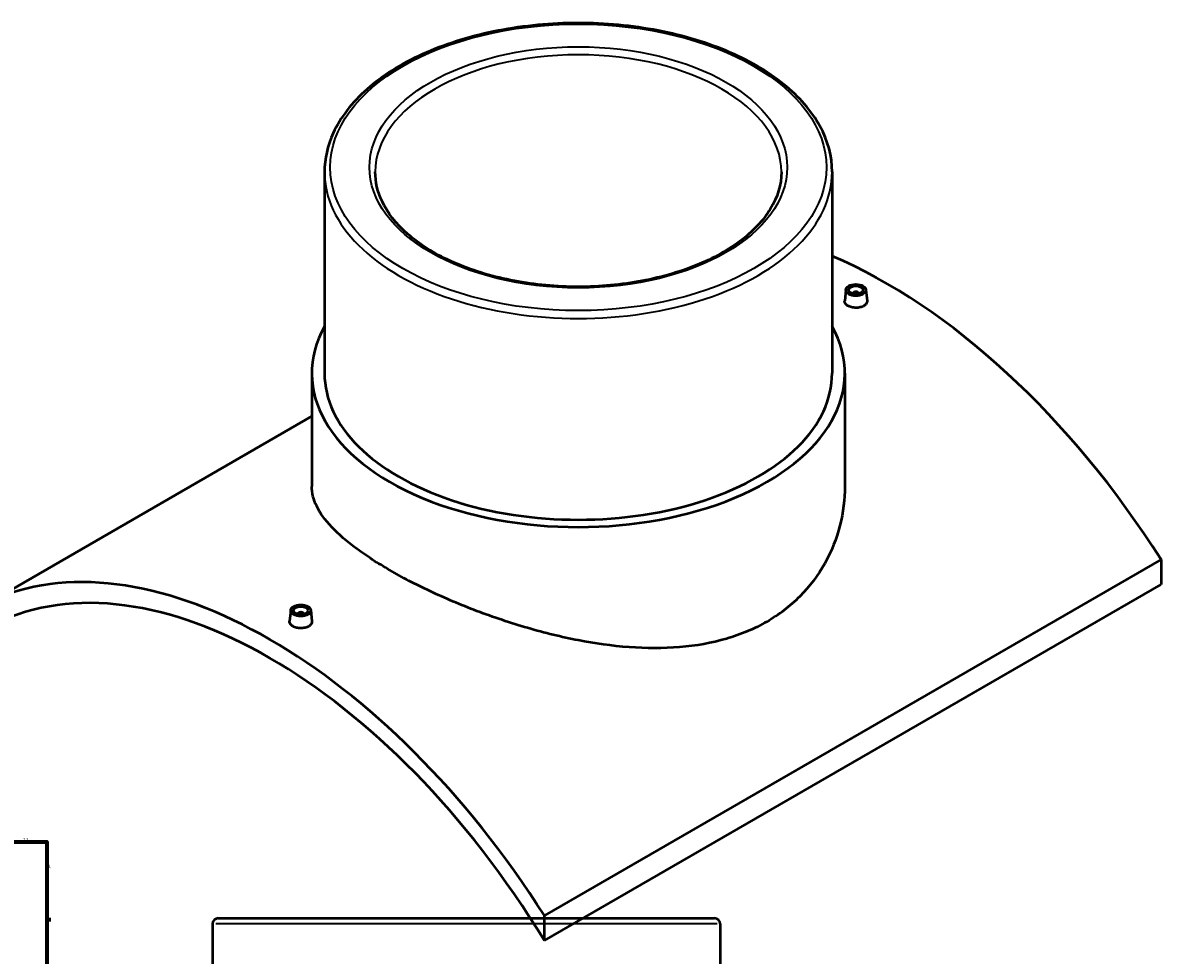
# Model space of a CAD drawing. Header units: millimetres. Extents: x -379 to 1600, y -536 to 1147.
# Tile 5 of 5: x 804 to 1600, y 495 to 1147. Entities that reach past the tile are written whole.
import ezdxf

# ---------------------------------------------------------------- set-up
doc = ezdxf.new("R2010")
doc.units = ezdxf.units.MM
for name, color, linetype, lineweight in [('Border (ANSI)', 7, 'Continuous', 70), ('Visible (ANSI)', 7, 'Continuous', 50), ('Visible Narrow (ANSI)', 7, 'Continuous', 35)]:
    doc.layers.add(name, color=color, linetype=linetype, lineweight=lineweight)
doc.styles.add('Note Text (ANSI)', font='tahoma.ttf')

# ---------------------------------------------------------------- blocks, each defined once
blk = doc.blocks.new('Borders Default Border')
at = {"layer": 'Border (ANSI)'}
blk.add_line((821, 519.75), (823.8, 519.75), dxfattribs=at)
at = {"layer": 'Border (ANSI)', "flags": 128}
blk.add_lwpolyline([(20, 20), (20, 574), (821, 574), (821, 20), (20, 20)], dxfattribs=at)
at = {"layer": 'Border (ANSI)', "color": 5, "true_color": 0x0000ff, "char_height": 2.4, "attachment_point": 7, "style": 'Note Text (ANSI)'}
for s, insert in [('12', (804.52, 574.4)), ('A', (821.58, 555.68))]:
    blk.add_mtext(s, dxfattribs=dict(at, insert=insert))

msp = doc.modelspace()

# ---------------------------------------------------------------- linework, layer by layer
at = {"layer": 'Visible (ANSI)'}
for p, q in [((1015.25, 1042.66), (1015.25, 901.89)), ((1370.25, 1042.66), (1370.25, 901.89)), ((1379.86, 960.32), (1379.02, 952.48)), ((1384.85, 957.42), (1384.85, 957.62)), ((1388.85, 957.42), (1388.85, 957.62)), ((1393.84, 960.32), (1394.68, 952.48)), ((1006.37, 901.89), (1006.37, 822.67)), ((1379.12, 901.89), (1379.12, 822.67)), ((785.1, 744.18), (1006.37, 871.93)), ((1600.4, 771.53), (1169.06, 522.5)), ((1600.4, 771.53), (1600.4, 754.02)), ((1169.06, 504.99), (1600.4, 754.02)), ((991.66, 736.19), (990.82, 728.35)), ((996.65, 733.49), (996.65, 733.29)), ((1000.65, 733.49), (1000.65, 733.29)), ((1005.63, 736.19), (1006.48, 728.35)), ((940.96, 520.64), (1287.96, 520.64)), ((1169.06, 504.99), (1169.06, 522.5)), ((936.96, 516.64), (936.96, 344.24)), ((1291.96, 516.64), (1291.96, 344.24))]:
    msp.add_line(p, q, dxfattribs=at)
for centre, start, end in [((940.96, 516.64), 90, 180), ((1287.96, 516.64), 0, 90)]:
    msp.add_arc(centre, 4, start, end, dxfattribs=at)
for centre, major_axis, start_param, end_param in [((1408.42, 625.02), (208, -360.27), 1.645125, 2.486314), ((1386.85, 957.62), (-2, 0), 2.963882, 6.460896), ((1192.75, 901.89), (186.38, 0), 2.831748, 6.59303), ((1192.75, 901.89), (-177.5, 0), 0, 3.141593), ((977.08, 375.99), (-208, 360.27), 4.786718, 6.208856), ((977.08, 375.99), (-200, 346.41), 4.751728, 6.243846), ((998.65, 733.49), (-2, 0), 2.963882, 6.460896)]:
    msp.add_ellipse(centre, major_axis=major_axis, ratio=0.57735, start_param=start_param, end_param=end_param, dxfattribs=at)
for centre, major_axis in [((1386.85, 960.07), (7, 0)), ((1386.85, 960.07), (5, 0)), ((998.65, 735.94), (-7, 0)), ((998.65, 735.94), (5, 0))]:
    msp.add_ellipse(centre, major_axis=major_axis, ratio=0.57735, dxfattribs=at)
for points, knots in [([(1370.25, 1042.66), (1370.25, 1053.59), (1367.31, 1064.51), (1355.88, 1085.37), (1347.25, 1095.28), (1325.06, 1113.16), (1311.38, 1121.08), (1280.47, 1133.98), (1263.24, 1138.96), (1227.01, 1145.48), (1208.02, 1147.03), (1170.18, 1146.58), (1151.33, 1144.57), (1115.63, 1137.2), (1098.78, 1131.83), (1068.77, 1118.19), (1055.62, 1109.93), (1034.42, 1091.26), (1026.36, 1080.86), (1017.32, 1061.04), (1015.25, 1051.85), (1015.25, 1042.66)], [0.785398, 0.785398, 0.785398, 0.785398, 1.091753, 1.091753, 1.407125, 1.407125, 1.73021, 1.73021, 2.053924, 2.053924, 2.376994, 2.376994, 2.699816, 2.699816, 3.022955, 3.022955, 3.346733, 3.346733, 3.669372, 3.669372, 3.926991, 3.926991, 3.926991, 3.926991]), ([(1334.75, 1042.66), (1334.75, 1033.9), (1332.17, 1025.13), (1322.09, 1008.63), (1314.8, 1000.91), (1296.33, 987.25), (1285.26, 981.29), (1260.35, 971.61), (1246.51, 967.9), (1217.44, 963.13), (1202.2, 962.08), (1171.91, 962.77), (1156.86, 964.52), (1128.52, 970.61), (1115.23, 974.95), (1091.78, 985.73), (1081.62, 992.16), (1065.37, 1006.37), (1059.31, 1014.15), (1052.34, 1028.89), (1050.75, 1035.78), (1050.75, 1042.66)], [5.497787, 5.497787, 5.497787, 5.497787, 5.837161, 5.837161, 6.160734, 6.160734, 6.476303, 6.476303, 6.791842, 6.791842, 7.108181, 7.108181, 7.424774, 7.424774, 7.740947, 7.740947, 8.05629, 8.05629, 8.372606, 8.372606, 8.63938, 8.63938, 8.63938, 8.63938]), ([(1392.4, 948.97), (1391.7, 948.56), (1390.82, 948.22), (1388.89, 947.77), (1387.84, 947.66), (1385.87, 947.68), (1384.82, 947.8), (1382.88, 948.28), (1382, 948.63), (1380.61, 949.43), (1380.01, 949.94), (1379.2, 951.04), (1379.01, 951.64), (1379.01, 952.29), (1379.01, 952.38), (1379.02, 952.48)], [2.363582, 2.363582, 2.363582, 2.363582, 2.659057, 2.659057, 2.954533, 2.954533, 3.249953, 3.249953, 3.545373, 3.545373, 3.840793, 3.840793, 4.136213, 4.136213, 4.184151, 4.184151, 4.184151, 4.184151]), ([(1394.68, 952.48), (1394.69, 952.39), (1394.69, 952.29), (1394.69, 951.62), (1394.5, 951.01), (1393.7, 949.88), (1393.09, 949.37), (1392.4, 948.97)], [6.4516093, 6.4516093, 6.4516093, 6.4516093, 6.4997946, 6.4997946, 6.7952701, 6.7952701, 7.0907457, 7.0907457, 7.0907457, 7.0907457]), ([(1324.54, 728.08), (1320.33, 725.65), (1315.86, 723.42), (1306.46, 719.44), (1301.52, 717.68), (1286.13, 713.17), (1275.08, 711.2), (1252.13, 709.3), (1240.21, 709.36), (1216.31, 711.13), (1204.33, 712.83), (1181.19, 717.3), (1169.21, 720.21), (1145.3, 727.16), (1133.37, 731.18), (1110.41, 739.91), (1099.35, 744.62), (1083.96, 751.87), (1079.02, 754.31), (1069.62, 759.2), (1065.16, 761.65), (1056.76, 766.5), (1052.7, 768.98), (1044.97, 773.97), (1041.3, 776.5), (1030.99, 784.09), (1025.09, 789.17), (1015.65, 799.15), (1012.1, 804.06), (1007.47, 813.6), (1006.37, 818.23), (1006.37, 822.67)], [0, 0, 0, 0, 1.784593, 1.784593, 3.569186, 3.569186, 7.138371, 7.138371, 10.707557, 10.707557, 14.276743, 14.276743, 17.839992, 17.839992, 21.403242, 21.403242, 24.966491, 24.966491, 26.748116, 26.748116, 28.52974, 28.52974, 30.311365, 30.311365, 32.09299, 32.09299, 35.656239, 35.656239, 39.219489, 39.219489, 42.782738, 42.782738, 42.782738, 42.782738]), ([(1379.12, 822.67), (1379.12, 813.75), (1378.03, 804.49), (1373.39, 786.25), (1369.85, 777.26), (1360.41, 760.47), (1354.52, 752.66), (1344.22, 742.33), (1340.54, 739.12), (1332.81, 733.21), (1328.74, 730.51), (1324.54, 728.08)], [99.842219, 99.842219, 99.842219, 99.842219, 103.411405, 103.411405, 106.98059, 106.98059, 110.549776, 110.549776, 112.334369, 112.334369, 114.118962, 114.118962, 114.118962, 114.118962]), ([(1004.2, 724.84), (1003.5, 724.44), (1002.62, 724.09), (1000.69, 723.64), (999.63, 723.53), (997.66, 723.55), (996.61, 723.67), (994.68, 724.15), (993.8, 724.5), (992.41, 725.3), (991.8, 725.81), (991, 726.91), (990.81, 727.51), (990.8, 728.16), (990.81, 728.25), (990.82, 728.35)], [0, 0, 0, 0, 0.295476, 0.295476, 0.590951, 0.590951, 0.886371, 0.886371, 1.181791, 1.181791, 1.477211, 1.477211, 1.772631, 1.772631, 1.82057, 1.82057, 1.82057, 1.82057]), ([(1006.48, 728.35), (1006.49, 728.26), (1006.49, 728.16), (1006.49, 727.49), (1006.3, 726.88), (1005.5, 725.75), (1004.89, 725.24), (1004.2, 724.84)], [4.0880274, 4.0880274, 4.0880274, 4.0880274, 4.1362127, 4.1362127, 4.4316883, 4.4316883, 4.7271638, 4.7271638, 4.7271638, 4.7271638])]:
    msp.add_open_spline(points, degree=3, knots=knots, dxfattribs=at)
at = {"layer": 'Visible Narrow (ANSI)'}
msp.add_line((1289.78, 516.64), (939.15, 516.64), dxfattribs=at)
for major_axis in [(173.5, 0), (146, 0)]:
    msp.add_ellipse((1192.75, 1045.92), major_axis=major_axis, ratio=0.57735, dxfattribs=at)
for major_axis, start_param, end_param in [((-142, 0), 3.141593, 6.283185), ((-177.5, 0), 0, 3.141593)]:
    msp.add_ellipse((1192.75, 1042.66), major_axis=major_axis, ratio=0.57735, start_param=start_param, end_param=end_param, dxfattribs=at)

# ---------------------------------------------------------------- block references
msp.add_blockref('Borders Default Border', (0, 0))

doc.saveas('drawing.dxf')
